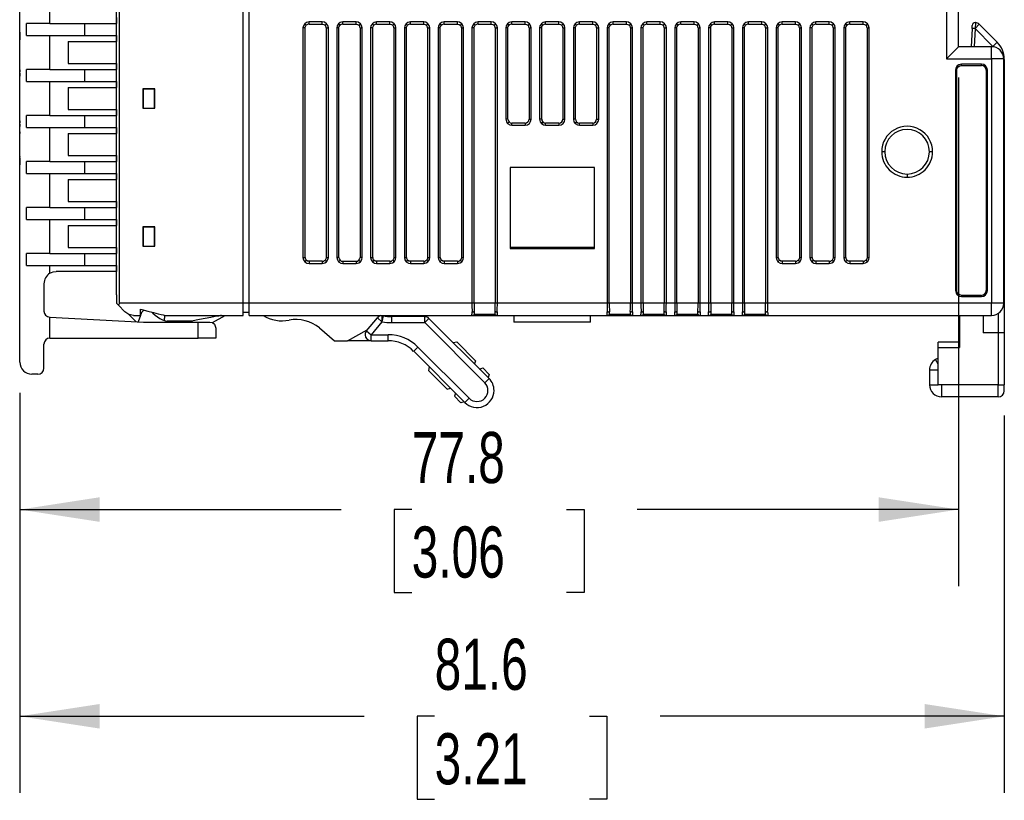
# Model space of a CAD drawing. Header units: millimetres. Extents: x 0 to 559, y 0 to 432.
# Tile 10 of 27: x 338 to 420, y 63 to 128. Entities that reach past the tile are written whole.
import ezdxf

# ---------------------------------------------------------------- set-up
doc = ezdxf.new("R2010")
doc.units = ezdxf.units.MM
doc.header["$LTSCALE"] = 2
doc.layers.add('DIMENSIONS', color=140, linetype='Continuous', lineweight=25)
doc.styles.add('SLDTEXTSTYLE0', font='TXT', dxfattribs={"width": 0.7})
doc.dimstyles.new('SLDDIMSTYLE0', dxfattribs={"dimtxt": 4.316016, "dimasz": 6.604, "dimexe": 0, "dimexo": 0.0625, "dimgap": 1.079004, "dimtad": 0, "dimtih": 1, "dimtoh": 1, "dimdec": 1, "dimrnd": 1e-09, "dimzin": 12, "dimdsep": 46, "dimtxsty": 'SLDTEXTSTYLE0', "dimsah": 1, "dimcen": 0.09, "dimadec": 0, "dimazin": 3, "dimtfac": 1, "dimtdec": 1, "dimtofl": 0, "dimtmove": 0, "dimatfit": 3, "dimfxl": 0, "dimfrac": 2, "dimtolj": 1, "dimtzin": 12, "dimarcsym": 0})

# ---------------------------------------------------------------- blocks, each defined once
blk = doc.blocks.new('_D_2')
at = {"layer": 'DIMENSIONS'}
for p, q in [((416.232, 123.271), (416.232, 81.129)), ((338.472, 97.146), (338.472, 81.129)), ((338.472, 87.479), (365.091, 87.479)), ((370.939, 87.479), (369.49, 87.479)), ((369.49, 87.479), (369.49, 80.62)), ((383.765, 87.479), (385.214, 87.479)), ((385.214, 87.479), (385.214, 80.62)), ((416.232, 87.479), (389.613, 87.479)), ((369.49, 80.62), (370.939, 80.62)), ((385.214, 80.62), (383.765, 80.62))]:
    blk.add_line(p, q, dxfattribs=at)
for points in [[(338.472, 87.479), (345.076, 86.463), (345.076, 88.495)], [(416.232, 87.479), (409.628, 88.495), (409.628, 86.463)]]:
    blk.add_solid(points, dxfattribs=at)
at = {"layer": 'DIMENSIONS', "char_height": 4.2333, "attachment_point": 1, "style": 'SLDTEXTSTYLE0'}
for s, insert in [('77.8', (370.939, 93.903)), ('3.06', (370.939, 86.077))]:
    blk.add_mtext(s, dxfattribs=dict(at, insert=insert))
blk = doc.blocks.new('_D_3')
at = {"layer": 'DIMENSIONS'}
for p, q in [((338.472, 97.146), (338.472, 64.009)), ((420.032, 95.271), (420.032, 64.009)), ((338.472, 70.359), (366.991, 70.359)), ((372.839, 70.359), (371.39, 70.359)), ((371.39, 70.359), (371.39, 63.5)), ((385.665, 70.359), (387.114, 70.359)), ((387.114, 70.359), (387.114, 63.5)), ((420.032, 70.359), (391.513, 70.359)), ((371.39, 63.5), (372.839, 63.5)), ((387.114, 63.5), (385.665, 63.5))]:
    blk.add_line(p, q, dxfattribs=at)
for points in [[(338.472, 70.359), (345.076, 69.343), (345.076, 71.375)], [(420.032, 70.359), (413.428, 71.375), (413.428, 69.343)]]:
    blk.add_solid(points, dxfattribs=at)
at = {"layer": 'DIMENSIONS', "char_height": 4.2333, "attachment_point": 1, "style": 'SLDTEXTSTYLE0'}
for s, insert in [('81.6', (372.839, 76.783)), ('3.21', (372.839, 68.957))]:
    blk.add_mtext(s, dxfattribs=dict(at, insert=insert))

msp = doc.modelspace()

# ---------------------------------------------------------------- linework, layer by layer
for p, q in [((346.722, 104.561), (346.722, 179.561)), ((356.972, 104.561), (356.972, 179.561)), ((357.472, 104.561), (357.472, 179.561)), ((346.472, 105.261), (346.472, 178.861)), ((338.472, 99.686), (338.472, 177.686)), ((415.232, 162.311), (415.232, 124.811)), ((416.232, 125.811), (416.232, 161.311)), ((338.471, 127.016), (338.471, 151.306)), ((340.972, 127.731), (340.972, 130.541)), ((346.472, 128.231), (346.472, 127.731)), ((339.015, 126.731), (339.015, 127.731)), ((340.972, 127.731), (339.015, 127.731)), ((340.972, 127.731), (346.472, 127.731)), ((343.872, 126.731), (343.872, 127.731)), ((346.472, 126.731), (346.472, 127.731)), ((361.931, 127.363), (361.931, 108.36)), ((362.107, 127.363), (361.931, 127.363)), ((362.202, 127.592), (362.078, 127.716)), ((362.107, 108.36), (362.107, 127.363)), ((363.533, 127.862), (362.431, 127.862)), ((362.431, 127.687), (362.431, 127.862)), ((362.431, 127.687), (363.533, 127.687)), ((363.533, 127.687), (363.533, 127.862)), ((363.762, 127.592), (363.887, 127.716)), ((363.857, 127.363), (364.033, 127.363)), ((363.857, 127.363), (363.857, 108.36)), ((364.033, 108.36), (364.033, 127.363)), ((364.731, 127.363), (364.731, 108.36)), ((364.907, 127.363), (364.731, 127.363)), ((365.002, 127.592), (364.878, 127.716)), ((364.907, 108.36), (364.907, 127.363)), ((366.333, 127.862), (365.231, 127.862)), ((365.231, 127.687), (365.231, 127.862)), ((365.231, 127.687), (366.333, 127.687)), ((366.333, 127.687), (366.333, 127.862)), ((366.562, 127.592), (366.687, 127.716)), ((366.657, 127.363), (366.833, 127.363)), ((366.657, 127.363), (366.657, 108.36)), ((366.833, 108.36), (366.833, 127.363)), ((367.531, 127.363), (367.531, 108.36)), ((367.707, 127.363), (367.531, 127.363)), ((367.802, 127.592), (367.678, 127.716)), ((367.707, 108.36), (367.707, 127.363)), ((369.133, 127.862), (368.031, 127.862)), ((368.031, 127.687), (368.031, 127.862)), ((368.031, 127.687), (369.133, 127.687)), ((369.133, 127.687), (369.133, 127.862)), ((369.362, 127.592), (369.487, 127.716)), ((369.457, 127.363), (369.633, 127.363)), ((369.457, 127.363), (369.457, 108.36)), ((369.633, 108.36), (369.633, 127.363)), ((370.331, 127.363), (370.331, 108.36)), ((370.507, 127.363), (370.331, 127.363)), ((370.602, 127.592), (370.478, 127.716)), ((370.507, 108.36), (370.507, 127.363)), ((371.933, 127.862), (370.831, 127.862)), ((370.831, 127.687), (370.831, 127.862)), ((370.831, 127.687), (371.933, 127.687)), ((371.933, 127.687), (371.933, 127.862)), ((372.162, 127.592), (372.287, 127.716)), ((372.257, 127.363), (372.433, 127.363)), ((372.257, 127.363), (372.257, 108.36)), ((372.433, 108.36), (372.433, 127.363)), ((373.131, 127.363), (373.131, 108.36)), ((373.307, 127.363), (373.131, 127.363)), ((373.402, 127.592), (373.278, 127.716)), ((373.307, 108.36), (373.307, 127.363)), ((374.733, 127.862), (373.631, 127.862)), ((373.631, 127.687), (373.631, 127.862)), ((373.631, 127.687), (374.733, 127.687)), ((374.733, 127.687), (374.733, 127.862)), ((374.962, 127.592), (375.087, 127.716)), ((375.057, 127.363), (375.233, 127.363)), ((375.057, 127.363), (375.057, 108.36)), ((375.233, 108.36), (375.233, 127.363)), ((375.931, 127.363), (375.931, 104.561)), ((376.107, 127.363), (375.931, 127.363)), ((376.202, 127.592), (376.078, 127.716)), ((376.107, 104.561), (376.107, 127.363)), ((377.533, 127.862), (376.431, 127.862)), ((376.431, 127.687), (376.431, 127.862)), ((376.431, 127.687), (377.533, 127.687)), ((377.533, 127.687), (377.533, 127.862)), ((377.762, 127.592), (377.887, 127.716)), ((377.857, 127.363), (377.857, 104.561)), ((377.857, 127.363), (378.033, 127.363)), ((378.033, 104.561), (378.033, 127.363)), ((378.731, 127.363), (378.731, 119.81)), ((378.907, 127.363), (378.731, 127.363)), ((379.002, 127.592), (378.878, 127.716)), ((378.907, 119.81), (378.907, 127.363)), ((380.333, 127.862), (379.231, 127.862)), ((379.231, 127.687), (379.231, 127.862)), ((379.231, 127.687), (380.333, 127.687)), ((380.333, 127.687), (380.333, 127.862)), ((380.562, 127.592), (380.687, 127.716)), ((380.657, 127.363), (380.833, 127.363)), ((380.657, 127.363), (380.657, 119.81)), ((380.833, 119.81), (380.833, 127.363)), ((381.531, 127.363), (381.531, 119.81)), ((381.707, 127.363), (381.531, 127.363)), ((381.802, 127.592), (381.678, 127.716)), ((381.707, 119.81), (381.707, 127.363)), ((383.133, 127.862), (382.031, 127.862)), ((382.031, 127.687), (382.031, 127.862)), ((382.031, 127.687), (383.133, 127.687)), ((383.133, 127.687), (383.133, 127.862)), ((383.362, 127.592), (383.487, 127.716)), ((383.457, 127.363), (383.633, 127.363)), ((383.457, 127.363), (383.457, 119.81)), ((383.633, 119.81), (383.633, 127.363)), ((384.331, 127.363), (384.331, 119.81)), ((384.507, 127.363), (384.331, 127.363)), ((384.602, 127.592), (384.478, 127.716)), ((384.507, 119.81), (384.507, 127.363)), ((385.933, 127.862), (384.831, 127.862)), ((384.831, 127.687), (384.831, 127.862)), ((384.831, 127.687), (385.933, 127.687)), ((385.933, 127.687), (385.933, 127.862)), ((386.162, 127.592), (386.287, 127.716)), ((386.257, 127.363), (386.433, 127.363)), ((386.257, 127.363), (386.257, 119.81)), ((386.433, 119.81), (386.433, 127.363)), ((387.131, 127.363), (387.131, 104.561)), ((387.307, 127.363), (387.131, 127.363)), ((387.402, 127.592), (387.278, 127.716)), ((387.307, 104.561), (387.307, 127.363)), ((388.733, 127.862), (387.631, 127.862)), ((387.631, 127.687), (387.631, 127.862)), ((387.631, 127.687), (388.733, 127.687)), ((388.733, 127.687), (388.733, 127.862)), ((388.962, 127.592), (389.087, 127.716)), ((389.057, 127.363), (389.057, 104.561)), ((389.057, 127.363), (389.233, 127.363)), ((389.233, 104.561), (389.233, 127.363)), ((389.931, 127.363), (389.931, 104.561)), ((390.107, 127.363), (389.931, 127.363)), ((390.202, 127.592), (390.078, 127.716)), ((390.107, 104.561), (390.107, 127.363)), ((391.533, 127.862), (390.431, 127.862)), ((390.431, 127.687), (390.431, 127.862)), ((390.431, 127.687), (391.533, 127.687)), ((391.533, 127.687), (391.533, 127.862)), ((391.762, 127.592), (391.887, 127.716)), ((391.857, 127.363), (391.857, 104.561)), ((391.857, 127.363), (392.033, 127.363)), ((392.033, 104.561), (392.033, 127.363)), ((392.731, 127.363), (392.731, 104.561)), ((392.907, 127.363), (392.731, 127.363)), ((393.002, 127.592), (392.878, 127.716)), ((392.907, 104.561), (392.907, 127.363)), ((394.333, 127.862), (393.231, 127.862)), ((393.231, 127.687), (393.231, 127.862)), ((393.231, 127.687), (394.333, 127.687)), ((394.333, 127.687), (394.333, 127.862)), ((394.562, 127.592), (394.687, 127.716)), ((394.657, 127.363), (394.657, 104.561)), ((394.657, 127.363), (394.833, 127.363)), ((394.833, 104.561), (394.833, 127.363)), ((395.531, 127.363), (395.531, 104.561)), ((395.707, 127.363), (395.531, 127.363)), ((395.802, 127.592), (395.678, 127.716)), ((395.707, 104.561), (395.707, 127.363)), ((397.133, 127.862), (396.031, 127.862)), ((396.031, 127.687), (396.031, 127.862)), ((396.031, 127.687), (397.133, 127.687)), ((397.133, 127.687), (397.133, 127.862)), ((397.362, 127.592), (397.487, 127.716)), ((397.457, 127.363), (397.457, 104.561)), ((397.457, 127.363), (397.633, 127.363)), ((397.633, 104.561), (397.633, 127.363)), ((398.331, 127.363), (398.331, 104.561)), ((398.507, 127.363), (398.331, 127.363)), ((398.602, 127.592), (398.478, 127.716)), ((398.507, 104.561), (398.507, 127.363)), ((399.933, 127.862), (398.831, 127.862)), ((398.831, 127.687), (398.831, 127.862)), ((398.831, 127.687), (399.933, 127.687)), ((399.933, 127.687), (399.933, 127.862)), ((400.162, 127.592), (400.287, 127.716)), ((400.257, 127.363), (400.257, 104.561)), ((400.257, 127.363), (400.433, 127.363)), ((400.433, 104.561), (400.433, 127.363)), ((401.131, 127.363), (401.131, 108.36)), ((401.307, 127.363), (401.131, 127.363)), ((401.402, 127.592), (401.278, 127.716)), ((401.307, 108.36), (401.307, 127.363)), ((402.733, 127.862), (401.631, 127.862)), ((401.631, 127.687), (401.631, 127.862)), ((401.631, 127.687), (402.733, 127.687)), ((402.733, 127.687), (402.733, 127.862)), ((402.962, 127.592), (403.087, 127.716)), ((403.057, 127.363), (403.233, 127.363)), ((403.057, 127.363), (403.057, 108.36)), ((403.233, 108.36), (403.233, 127.363)), ((403.931, 127.363), (403.931, 108.36)), ((404.107, 127.363), (403.931, 127.363)), ((404.202, 127.592), (404.078, 127.716)), ((404.107, 108.36), (404.107, 127.363)), ((405.533, 127.862), (404.431, 127.862)), ((404.431, 127.687), (404.431, 127.862)), ((404.431, 127.687), (405.533, 127.687)), ((405.533, 127.687), (405.533, 127.862)), ((405.762, 127.592), (405.887, 127.716)), ((405.857, 127.363), (406.033, 127.363)), ((405.857, 127.363), (405.857, 108.36)), ((406.033, 108.36), (406.033, 127.363)), ((406.731, 127.363), (406.731, 108.36)), ((406.907, 127.363), (406.731, 127.363)), ((407.002, 127.592), (406.878, 127.716)), ((406.907, 108.36), (406.907, 127.363)), ((408.333, 127.862), (407.231, 127.862)), ((407.231, 127.687), (407.231, 127.862)), ((407.231, 127.687), (408.333, 127.687)), ((408.333, 127.687), (408.333, 127.862)), ((408.562, 127.592), (408.687, 127.716)), ((408.657, 127.363), (408.833, 127.363)), ((408.657, 127.363), (408.657, 108.36)), ((408.833, 108.36), (408.833, 127.363)), ((417.361, 127.319), (417.282, 125.811)), ((417.361, 127.319), (417.362, 127.331)), ((417.611, 127.306), (417.361, 127.319)), ((417.362, 127.331), (417.374, 127.574)), ((417.611, 127.306), (417.532, 125.811)), ((419.093, 125.824), (417.611, 127.306)), ((417.643, 127.81), (417.618, 127.324)), ((417.959, 127.665), (417.618, 127.324)), ((419.446, 126.177), (417.959, 127.665)), ((338.471, 127.016), (338.471, 126.889)), ((338.472, 127.016), (338.471, 127.016)), ((338.471, 126.889), (338.472, 126.889)), ((338.471, 126.889), (338.471, 126.563)), ((338.471, 126.887), (338.471, 126.846)), ((338.471, 126.563), (338.472, 126.563)), ((338.471, 126.563), (338.471, 126.392)), ((339.015, 126.731), (340.972, 126.731)), ((340.972, 123.921), (340.972, 126.731)), ((340.972, 126.731), (346.472, 126.731)), ((346.472, 126.731), (346.472, 126.231)), ((338.471, 125.8), (338.471, 126.392)), ((338.471, 126.392), (338.472, 126.392)), ((338.471, 125.8), (338.472, 125.8)), ((338.471, 125.225), (338.471, 125.8)), ((342.472, 126.231), (346.472, 126.231)), ((342.472, 126.231), (342.472, 124.421)), ((415.232, 124.811), (416.232, 125.811)), ((418.982, 125.811), (416.232, 125.811)), ((418.982, 124.811), (418.982, 125.811)), ((419.446, 126.177), (419.093, 125.824)), ((338.471, 125.072), (338.472, 125.072)), ((338.471, 124.659), (338.471, 125.072)), ((415.232, 124.811), (418.982, 124.811)), ((418.982, 124.811), (418.982, 104.561)), ((419.982, 124.811), (418.982, 124.811)), ((419.982, 104.561), (419.982, 124.811)), ((338.471, 124.31), (338.471, 124.659)), ((338.471, 124.659), (338.472, 124.659)), ((338.471, 124.31), (338.472, 124.31)), ((338.471, 123.894), (338.471, 124.31)), ((342.472, 124.421), (346.472, 124.421)), ((346.472, 124.421), (346.472, 123.921)), ((416.206, 124.148), (416.131, 124.223)), ((418.13, 124.369), (416.484, 124.369)), ((416.484, 124.263), (416.484, 124.369)), ((416.484, 124.263), (418.13, 124.263)), ((418.13, 124.263), (418.13, 124.369)), ((420.032, 124.763), (419.982, 124.763)), ((420.032, 124.763), (420.032, 102.111)), ((338.471, 123.894), (338.472, 123.894)), ((338.471, 123.882), (338.472, 123.882)), ((338.471, 123.882), (338.471, 123.717)), ((338.471, 123.673), (338.472, 123.673)), ((338.471, 123.067), (338.471, 123.673)), ((338.471, 123.673), (338.472, 123.673)), ((338.471, 123.629), (338.471, 123.577)), ((338.471, 123.629), (338.471, 123.366)), ((339.015, 122.921), (339.015, 123.921)), ((340.972, 123.921), (339.015, 123.921)), ((340.972, 123.921), (346.472, 123.921)), ((343.872, 122.921), (343.872, 123.921)), ((346.472, 122.921), (346.472, 123.921)), ((415.984, 123.869), (415.984, 105.614)), ((416.091, 123.869), (415.984, 123.869)), ((416.091, 105.614), (416.091, 123.869)), ((418.63, 123.869), (418.524, 123.869)), ((418.524, 123.869), (418.524, 105.614)), ((418.63, 105.614), (418.63, 123.869)), ((338.471, 122.456), (338.471, 123.067)), ((338.471, 123.067), (338.472, 123.067)), ((338.471, 122.427), (338.472, 122.427)), ((339.015, 122.921), (340.972, 122.921)), ((340.972, 120.111), (340.972, 122.921)), ((340.972, 122.921), (346.472, 122.921)), ((342.472, 122.421), (346.472, 122.421)), ((342.472, 122.421), (342.472, 120.611)), ((346.472, 122.921), (346.472, 122.421)), ((338.471, 122.216), (338.472, 122.216)), ((338.471, 122.037), (338.471, 122.216)), ((338.471, 122.037), (338.472, 122.037)), ((338.471, 121.637), (338.471, 122.037)), ((338.471, 121.637), (338.472, 121.637)), ((338.471, 121.398), (338.471, 121.637)), ((349.649, 122.323), (348.666, 122.323)), ((348.666, 122.323), (348.666, 120.71)), ((348.688, 122.301), (348.666, 122.323)), ((349.628, 122.301), (348.688, 122.301)), ((348.688, 122.301), (348.688, 120.732)), ((349.649, 122.323), (349.628, 122.301)), ((349.628, 120.732), (349.628, 122.301)), ((349.649, 120.71), (349.649, 122.323)), ((338.471, 121.398), (338.472, 121.398)), ((338.471, 121.049), (338.471, 121.398)), ((338.471, 121.049), (338.472, 121.049)), ((338.471, 120.849), (338.472, 120.849)), ((338.471, 120.436), (338.471, 120.849)), ((348.688, 120.732), (348.666, 120.71)), ((348.688, 120.732), (349.628, 120.732)), ((349.628, 120.732), (349.649, 120.71)), ((338.471, 120.087), (338.471, 120.436)), ((338.471, 120.436), (338.472, 120.436)), ((338.471, 120.087), (338.472, 120.087)), ((338.471, 119.671), (338.471, 120.087)), ((339.015, 119.111), (339.015, 120.111)), ((340.972, 120.111), (339.015, 120.111)), ((340.972, 120.111), (346.472, 120.111)), ((342.472, 120.611), (346.472, 120.611)), ((343.872, 119.111), (343.872, 120.111)), ((346.472, 120.611), (346.472, 120.111)), ((346.472, 119.111), (346.472, 120.111)), ((348.666, 120.71), (349.649, 120.71)), ((338.471, 119.676), (338.471, 119.494)), ((338.471, 119.671), (338.472, 119.671)), ((338.471, 119.45), (338.472, 119.45)), ((338.471, 118.845), (338.471, 119.45)), ((338.471, 119.45), (338.472, 119.45)), ((338.471, 119.406), (338.471, 119.215)), ((339.015, 119.111), (340.972, 119.111)), ((340.972, 116.301), (340.972, 119.111)), ((340.972, 119.111), (346.472, 119.111)), ((346.472, 119.111), (346.472, 118.611)), ((378.907, 119.81), (378.731, 119.81)), ((379.002, 119.581), (378.878, 119.457)), ((379.231, 119.311), (379.231, 119.486)), ((380.333, 119.486), (379.231, 119.486)), ((379.231, 119.311), (380.333, 119.311)), ((380.333, 119.486), (380.333, 119.311)), ((380.657, 119.81), (380.833, 119.81)), ((381.707, 119.81), (381.531, 119.81)), ((381.802, 119.581), (381.678, 119.457)), ((382.031, 119.311), (382.031, 119.486)), ((383.133, 119.486), (382.031, 119.486)), ((382.031, 119.311), (383.133, 119.311)), ((383.133, 119.486), (383.133, 119.311)), ((383.457, 119.81), (383.633, 119.81)), ((384.507, 119.81), (384.331, 119.81)), ((384.602, 119.581), (384.478, 119.457)), ((384.831, 119.311), (384.831, 119.486)), ((385.933, 119.486), (384.831, 119.486)), ((384.831, 119.311), (385.933, 119.311)), ((385.933, 119.486), (385.933, 119.311)), ((386.257, 119.81), (386.433, 119.81)), ((338.471, 118.845), (338.472, 118.845)), ((338.471, 118.233), (338.471, 118.845)), ((338.471, 118.757), (338.471, 118.617)), ((342.472, 118.611), (346.472, 118.611)), ((342.472, 118.611), (342.472, 116.801)), ((338.471, 117.923), (338.472, 117.923)), ((338.471, 117.923), (338.472, 117.923)), ((338.471, 117.294), (338.471, 117.918)), ((338.471, 116.669), (338.471, 117.294)), ((338.471, 117.294), (338.472, 117.294)), ((338.471, 116.751), (338.471, 116.708)), ((338.471, 116.664), (338.472, 116.664)), ((338.471, 116.663), (338.472, 116.663)), ((342.472, 116.801), (346.472, 116.801)), ((346.472, 116.801), (346.472, 116.301)), ((410.134, 117.111), (409.875, 117.111)), ((414.089, 117.111), (413.83, 117.111)), ((338.471, 116.619), (338.471, 116.263)), ((338.471, 116.263), (338.472, 116.263)), ((338.471, 116.263), (338.471, 116.016)), ((338.472, 116.016), (338.471, 116.016)), ((338.471, 106.149), (338.471, 116.016)), ((339.015, 115.301), (339.015, 116.301)), ((340.972, 116.301), (339.015, 116.301)), ((340.972, 116.301), (346.472, 116.301)), ((343.872, 115.301), (343.872, 116.301)), ((346.472, 115.301), (346.472, 116.301)), ((339.015, 115.301), (340.972, 115.301)), ((340.972, 112.491), (340.972, 115.301)), ((340.972, 115.301), (346.472, 115.301)), ((346.472, 115.301), (346.472, 114.801)), ((379.082, 115.811), (379.082, 109.111)), ((386.082, 115.811), (379.082, 115.811)), ((386.082, 109.111), (386.082, 115.811)), ((411.982, 115.263), (411.982, 115.005)), ((342.472, 114.801), (346.472, 114.801)), ((342.472, 114.801), (342.472, 112.991)), ((342.472, 112.991), (346.472, 112.991)), ((346.472, 112.991), (346.472, 112.491)), ((339.015, 111.491), (339.015, 112.491)), ((340.972, 112.491), (339.015, 112.491)), ((340.972, 112.491), (346.472, 112.491)), ((343.872, 111.491), (343.872, 112.491)), ((346.472, 111.491), (346.472, 112.491)), ((339.015, 111.491), (340.972, 111.491)), ((340.972, 108.681), (340.972, 111.491)), ((340.972, 111.491), (346.472, 111.491)), ((342.472, 110.991), (346.472, 110.991)), ((342.472, 110.991), (342.472, 109.181)), ((346.472, 111.491), (346.472, 110.991)), ((349.649, 110.893), (348.666, 110.893)), ((348.666, 110.893), (348.666, 109.28)), ((348.688, 110.871), (348.666, 110.893)), ((349.628, 110.871), (348.688, 110.871)), ((348.688, 110.871), (348.688, 109.302)), ((349.649, 110.893), (349.628, 110.871)), ((349.628, 109.302), (349.628, 110.871)), ((349.649, 109.28), (349.649, 110.893)), ((339.015, 107.681), (339.015, 108.681)), ((340.972, 108.681), (339.015, 108.681)), ((340.972, 108.681), (346.472, 108.681)), ((342.472, 109.181), (346.472, 109.181)), ((343.872, 107.681), (343.872, 108.681)), ((346.472, 109.181), (346.472, 108.681)), ((346.472, 107.681), (346.472, 108.681)), ((348.688, 109.302), (348.666, 109.28)), ((348.666, 109.28), (349.649, 109.28)), ((348.688, 109.302), (349.628, 109.302)), ((349.628, 109.302), (349.649, 109.28)), ((386.082, 109.184), (379.082, 109.184)), ((379.082, 109.111), (386.082, 109.111)), ((339.015, 107.681), (340.972, 107.681)), ((340.972, 107.048), (340.972, 107.681)), ((340.972, 107.681), (346.472, 107.681)), ((346.472, 107.681), (346.472, 107.181)), ((361.931, 108.36), (362.107, 108.36)), ((362.202, 108.131), (362.078, 108.007)), ((362.431, 108.036), (362.431, 107.861)), ((363.533, 108.036), (362.431, 108.036)), ((362.431, 107.861), (363.533, 107.861)), ((363.533, 108.036), (363.533, 107.861)), ((363.762, 108.131), (363.887, 108.007)), ((363.857, 108.36), (364.033, 108.36)), ((364.907, 108.36), (364.731, 108.36)), ((365.002, 108.131), (364.878, 108.007)), ((365.231, 108.036), (365.231, 107.861)), ((365.231, 108.036), (366.333, 108.036)), ((365.231, 107.861), (366.333, 107.861)), ((366.333, 108.036), (366.333, 107.861)), ((366.562, 108.131), (366.687, 108.007)), ((366.833, 108.36), (366.657, 108.36)), ((367.531, 108.36), (367.707, 108.36)), ((367.802, 108.131), (367.678, 108.007)), ((368.031, 108.036), (368.031, 107.861)), ((369.133, 108.036), (368.031, 108.036)), ((368.031, 107.861), (369.133, 107.861)), ((369.133, 108.036), (369.133, 107.861)), ((369.362, 108.131), (369.487, 108.007)), ((369.457, 108.36), (369.633, 108.36)), ((370.331, 108.36), (370.507, 108.36)), ((370.602, 108.131), (370.478, 108.007)), ((370.831, 108.036), (370.831, 107.861)), ((371.933, 108.036), (370.831, 108.036)), ((370.831, 107.861), (371.933, 107.861)), ((371.933, 108.036), (371.933, 107.861)), ((372.162, 108.131), (372.287, 108.007)), ((372.257, 108.36), (372.433, 108.36)), ((373.131, 108.36), (373.307, 108.36)), ((373.402, 108.131), (373.278, 108.007)), ((373.631, 108.036), (373.631, 107.861)), ((374.733, 108.036), (373.631, 108.036)), ((373.631, 107.861), (374.733, 107.861)), ((374.733, 108.036), (374.733, 107.861)), ((374.962, 108.131), (375.087, 108.007)), ((375.057, 108.36), (375.233, 108.36)), ((401.131, 108.36), (401.307, 108.36)), ((401.402, 108.131), (401.278, 108.007)), ((401.631, 108.036), (401.631, 107.861)), ((402.733, 108.036), (401.631, 108.036)), ((401.631, 107.861), (402.733, 107.861)), ((402.733, 108.036), (402.733, 107.861)), ((402.962, 108.131), (403.087, 108.007)), ((403.057, 108.36), (403.233, 108.36)), ((403.931, 108.36), (404.107, 108.36)), ((404.202, 108.131), (404.078, 108.007)), ((404.431, 108.036), (404.431, 107.861)), ((405.533, 108.036), (404.431, 108.036)), ((404.431, 107.861), (405.533, 107.861)), ((405.533, 108.036), (405.533, 107.861)), ((405.762, 108.131), (405.887, 108.007)), ((405.857, 108.36), (406.033, 108.36)), ((406.731, 108.36), (406.907, 108.36)), ((407.002, 108.131), (406.878, 108.007)), ((407.231, 108.036), (407.231, 107.861)), ((408.333, 108.036), (407.231, 108.036)), ((407.231, 107.861), (408.333, 107.861)), ((408.333, 108.036), (408.333, 107.861)), ((408.562, 108.131), (408.687, 108.007)), ((408.657, 108.36), (408.833, 108.36)), ((346.472, 107.181), (341.472, 107.181)), ((338.471, 106.149), (338.472, 106.149)), ((340.472, 106.181), (340.472, 103.913)), ((346.472, 105.261), (346.472, 104.561)), ((416.091, 105.614), (415.984, 105.614)), ((416.206, 105.335), (416.131, 105.26)), ((418.524, 105.614), (418.63, 105.614)), ((346.639, 104.394), (346.472, 104.561)), ((346.722, 104.561), (346.639, 104.394)), ((356.972, 104.561), (346.722, 104.561)), ((356.972, 103.561), (356.972, 104.561)), ((357.472, 104.561), (356.972, 104.561)), ((375.931, 104.561), (357.472, 104.561)), ((357.472, 103.561), (357.472, 104.561)), ((376.107, 104.561), (375.931, 104.561)), ((377.857, 104.561), (376.107, 104.561)), ((378.033, 104.561), (377.857, 104.561)), ((387.131, 104.561), (378.033, 104.561)), ((387.307, 104.561), (387.131, 104.561)), ((389.057, 104.561), (387.307, 104.561)), ((389.233, 104.561), (389.057, 104.561)), ((389.931, 104.561), (389.233, 104.561)), ((390.107, 104.561), (389.931, 104.561)), ((391.857, 104.561), (390.107, 104.561)), ((392.033, 104.561), (391.857, 104.561)), ((392.731, 104.561), (392.033, 104.561)), ((392.907, 104.561), (392.731, 104.561)), ((394.657, 104.561), (392.907, 104.561)), ((394.833, 104.561), (394.657, 104.561)), ((395.531, 104.561), (394.833, 104.561)), ((395.707, 104.561), (395.531, 104.561)), ((397.457, 104.561), (395.707, 104.561)), ((397.633, 104.561), (397.457, 104.561)), ((398.331, 104.561), (397.633, 104.561)), ((398.507, 104.561), (398.331, 104.561)), ((400.257, 104.561), (398.507, 104.561)), ((400.433, 104.561), (400.257, 104.561)), ((418.982, 104.561), (400.433, 104.561)), ((416.484, 105.22), (416.484, 105.114)), ((418.13, 105.22), (416.484, 105.22)), ((416.484, 105.114), (418.13, 105.114)), ((418.13, 105.22), (418.13, 105.114)), ((418.982, 103.561), (418.982, 104.561)), ((419.982, 104.561), (418.982, 104.561)), ((338.462, 104.305), (338.472, 104.305)), ((338.462, 102.563), (338.462, 104.263)), ((338.462, 104.263), (338.472, 104.263)), ((346.639, 104.394), (347.179, 103.854)), ((347.472, 103.651), (348.083, 103.04)), ((348.472, 103.561), (348.472, 104.061)), ((348.52, 103.701), (348.472, 103.57)), ((349.49, 103.739), (349.369, 103.86)), ((357.472, 103.811), (356.972, 103.811)), ((377.857, 103.634), (376.107, 103.634)), ((376.432, 103.634), (376.432, 103.561)), ((377.533, 103.634), (377.533, 103.561)), ((389.057, 103.634), (387.307, 103.634)), ((387.632, 103.634), (387.632, 103.561)), ((388.733, 103.634), (388.733, 103.561)), ((391.857, 103.634), (390.107, 103.634)), ((390.432, 103.634), (390.432, 103.561)), ((391.533, 103.634), (391.533, 103.561)), ((394.657, 103.634), (392.907, 103.634)), ((393.232, 103.634), (393.232, 103.561)), ((394.333, 103.634), (394.333, 103.561)), ((397.457, 103.634), (395.707, 103.634)), ((396.032, 103.634), (396.032, 103.561)), ((397.133, 103.634), (397.133, 103.561)), ((400.257, 103.634), (398.507, 103.634)), ((398.832, 103.634), (398.832, 103.561)), ((399.933, 103.634), (399.933, 103.561)), ((419.532, 103.726), (419.532, 102.111)), ((340.946, 103.414), (340.972, 103.413)), ((340.972, 101.686), (340.972, 103.413)), ((340.972, 103.413), (348.722, 103.006)), ((347.886, 103.561), (348.472, 103.561)), ((348.469, 103.561), (348.276, 103.03)), ((348.722, 103.006), (353.235, 103.006)), ((350.472, 103.561), (356.972, 103.561)), ((352.697, 103.079), (350.678, 103.079)), ((351.074, 103.027), (352.606, 103.027)), ((352.606, 103.027), (352.697, 103.079)), ((352.606, 103.006), (352.606, 103.027)), ((352.697, 103.079), (352.739, 103.006)), ((353.235, 101.686), (353.235, 103.006)), ((353.235, 103.006), (354.222, 103.006)), ((354.425, 102.957), (355.472, 103.561)), ((357.472, 103.561), (375.931, 103.561)), ((367.191, 102.283), (368.091, 103.355)), ((368.474, 103.034), (367.574, 101.961)), ((368.091, 103.355), (368.474, 103.034)), ((368.563, 103.526), (368.389, 103.561)), ((368.474, 103.534), (368.474, 103.034)), ((368.563, 103.526), (368.474, 103.034)), ((372.015, 103.461), (369.278, 103.461)), ((369.278, 103.461), (369.278, 102.961)), ((369.278, 102.961), (372.015, 102.961)), ((372.015, 102.961), (372.015, 103.461)), ((372.015, 102.961), (372.369, 103.315)), ((376.99, 97.987), (372.015, 102.961)), ((372.369, 103.315), (377.343, 98.34)), ((375.931, 103.561), (376.432, 103.561)), ((376.432, 103.561), (377.533, 103.561)), ((377.533, 103.561), (378.033, 103.561)), ((378.033, 103.561), (387.131, 103.561)), ((379.407, 103.561), (379.407, 103.001)), ((385.757, 103.001), (379.407, 103.001)), ((385.757, 103.001), (385.757, 103.561)), ((387.131, 103.561), (387.632, 103.561)), ((387.632, 103.561), (388.733, 103.561)), ((388.733, 103.561), (389.233, 103.561)), ((389.233, 103.561), (389.931, 103.561)), ((389.931, 103.561), (390.432, 103.561)), ((390.432, 103.561), (391.533, 103.561)), ((391.533, 103.561), (392.033, 103.561)), ((392.033, 103.561), (392.731, 103.561)), ((392.731, 103.561), (393.232, 103.561)), ((393.232, 103.561), (394.333, 103.561)), ((394.333, 103.561), (394.833, 103.561)), ((394.833, 103.561), (395.531, 103.561)), ((395.531, 103.561), (396.032, 103.561)), ((396.032, 103.561), (397.133, 103.561)), ((397.133, 103.561), (397.633, 103.561)), ((397.633, 103.561), (398.331, 103.561)), ((398.331, 103.561), (398.832, 103.561)), ((398.832, 103.561), (399.933, 103.561)), ((399.933, 103.561), (400.433, 103.561)), ((400.433, 103.561), (418.982, 103.561)), ((416.332, 103.561), (416.332, 100.902)), ((418.282, 103.561), (418.282, 102.111)), ((338.462, 102.563), (338.472, 102.563)), ((338.462, 102.521), (338.472, 102.521)), ((338.462, 102.347), (338.462, 102.477)), ((338.462, 102.347), (338.472, 102.347)), ((354.722, 102.506), (354.722, 101.686)), ((363.288, 102.516), (364.544, 101.461)), ((365.616, 101.461), (367.251, 102.355)), ((367.191, 102.283), (367.574, 101.961)), ((419.532, 102.111), (418.282, 102.111)), ((419.532, 102.111), (419.532, 97.811)), ((420.032, 102.111), (419.532, 102.111)), ((420.032, 102.111), (420.032, 97.811)), ((338.462, 101.755), (338.472, 101.755)), ((338.462, 101.713), (338.472, 101.713)), ((338.462, 101.463), (338.462, 101.713)), ((338.462, 101.463), (338.472, 101.463)), ((338.462, 100.013), (338.462, 101.463)), ((340.472, 99.186), (340.472, 101.186)), ((340.972, 101.686), (353.235, 101.686)), ((354.722, 101.686), (353.235, 101.686)), ((364.544, 101.461), (365.616, 101.461)), ((367.574, 101.461), (365.616, 101.461)), ((367.574, 101.961), (368.979, 101.961)), ((367.574, 101.461), (367.574, 101.961)), ((367.574, 101.461), (368.979, 101.461)), ((368.979, 101.461), (368.979, 101.961)), ((374.374, 101.31), (374.677, 101.36)), ((376.236, 99.801), (374.677, 101.36)), ((416.332, 101.344), (414.554, 101.344)), ((414.554, 100.902), (414.554, 101.344)), ((371.101, 100.583), (371.454, 100.936)), ((371.101, 100.583), (375.343, 96.34)), ((371.454, 100.936), (375.697, 96.694)), ((414.554, 97.811), (414.554, 100.902)), ((414.554, 100.902), (416.332, 100.902)), ((338.462, 100.013), (338.472, 100.013)), ((338.462, 99.971), (338.472, 99.971)), ((376.236, 99.801), (376.141, 99.542)), ((414.554, 100.028), (414.332, 99.9)), ((414.554, 99.516), (414.332, 99.9)), ((372.374, 99.31), (372.323, 99.007)), ((372.323, 99.007), (373.882, 97.448)), ((376.566, 99.118), (376.825, 99.212)), ((377.367, 98.67), (376.825, 99.212)), ((414.554, 99.034), (413.832, 99.034)), ((413.832, 99.034), (413.832, 97.811)), ((413.832, 99.034), (413.832, 98.358)), ((339.972, 98.686), (339.472, 98.686)), ((376.99, 97.987), (377.343, 98.34)), ((377.367, 98.67), (377.273, 98.411)), ((373.882, 97.448), (374.141, 97.542)), ((374.566, 97.118), (374.471, 96.859)), ((413.832, 97.811), (414.554, 97.811)), ((414.832, 97.811), (414.554, 97.811)), ((419.532, 97.811), (414.832, 97.811)), ((414.832, 97.811), (414.832, 96.811)), ((419.532, 97.811), (420.032, 97.811)), ((419.532, 96.811), (419.532, 97.811)), ((420.032, 97.311), (420.032, 97.811)), ((374.471, 96.859), (375.014, 96.317)), ((375.273, 96.411), (375.014, 96.317)), ((375.697, 96.694), (375.343, 96.34)), ((419.532, 96.811), (414.832, 96.811))]:
    msp.add_line(p, q)
at = {"flags": 128}
for points in [[(362.078, 127.716), (361.961, 127.532), (361.931, 127.363)], [(362.431, 127.862), (362.218, 127.815), (362.078, 127.716)], [(362.107, 127.363), (362.132, 127.487), (362.202, 127.592)], [(363.887, 127.716), (363.702, 127.832), (363.533, 127.862)], [(363.533, 127.687), (363.657, 127.662), (363.762, 127.592)], [(364.033, 127.363), (363.985, 127.575), (363.887, 127.716)], [(364.878, 127.716), (364.761, 127.532), (364.731, 127.363)], [(365.231, 127.862), (365.018, 127.815), (364.878, 127.716)], [(364.907, 127.363), (364.932, 127.487), (365.002, 127.592)], [(366.687, 127.716), (366.502, 127.832), (366.333, 127.862)], [(366.333, 127.687), (366.457, 127.662), (366.562, 127.592)], [(366.833, 127.363), (366.785, 127.575), (366.687, 127.716)], [(367.678, 127.716), (367.561, 127.532), (367.531, 127.363)], [(368.031, 127.862), (367.818, 127.815), (367.678, 127.716)], [(367.707, 127.363), (367.732, 127.487), (367.802, 127.592)], [(369.487, 127.716), (369.302, 127.832), (369.133, 127.862)], [(369.133, 127.687), (369.257, 127.662), (369.362, 127.592)], [(369.633, 127.363), (369.585, 127.575), (369.487, 127.716)], [(370.478, 127.716), (370.361, 127.532), (370.331, 127.363)], [(370.831, 127.862), (370.618, 127.815), (370.478, 127.716)], [(370.507, 127.363), (370.532, 127.487), (370.602, 127.592)], [(372.287, 127.716), (372.102, 127.832), (371.933, 127.862)], [(371.933, 127.687), (372.057, 127.662), (372.162, 127.592)], [(372.433, 127.363), (372.385, 127.575), (372.287, 127.716)], [(373.278, 127.716), (373.161, 127.532), (373.131, 127.363)], [(373.631, 127.862), (373.418, 127.815), (373.278, 127.716)], [(373.307, 127.363), (373.332, 127.487), (373.402, 127.592)], [(375.087, 127.716), (374.902, 127.832), (374.733, 127.862)], [(374.733, 127.687), (374.857, 127.662), (374.962, 127.592)], [(375.233, 127.363), (375.185, 127.575), (375.087, 127.716)], [(376.078, 127.716), (375.961, 127.532), (375.931, 127.363)], [(376.431, 127.862), (376.218, 127.815), (376.078, 127.716)], [(376.107, 127.363), (376.132, 127.487), (376.202, 127.592)], [(377.887, 127.716), (377.702, 127.832), (377.533, 127.862)], [(377.533, 127.687), (377.657, 127.662), (377.762, 127.592)], [(378.033, 127.363), (377.985, 127.575), (377.887, 127.716)], [(378.878, 127.716), (378.761, 127.532), (378.731, 127.363)], [(379.231, 127.862), (379.018, 127.815), (378.878, 127.716)], [(378.907, 127.363), (378.932, 127.487), (379.002, 127.592)], [(380.687, 127.716), (380.502, 127.832), (380.333, 127.862)], [(380.333, 127.687), (380.457, 127.662), (380.562, 127.592)], [(380.833, 127.363), (380.785, 127.575), (380.687, 127.716)], [(381.678, 127.716), (381.561, 127.532), (381.531, 127.363)], [(382.031, 127.862), (381.818, 127.815), (381.678, 127.716)], [(381.707, 127.363), (381.732, 127.487), (381.802, 127.592)], [(383.487, 127.716), (383.302, 127.832), (383.133, 127.862)], [(383.133, 127.687), (383.257, 127.662), (383.362, 127.592)], [(383.633, 127.363), (383.585, 127.575), (383.487, 127.716)], [(384.478, 127.716), (384.361, 127.532), (384.331, 127.363)], [(384.831, 127.862), (384.618, 127.815), (384.478, 127.716)], [(384.507, 127.363), (384.532, 127.487), (384.602, 127.592)], [(386.287, 127.716), (386.102, 127.832), (385.933, 127.862)], [(385.933, 127.687), (386.057, 127.662), (386.162, 127.592)], [(386.433, 127.363), (386.385, 127.575), (386.287, 127.716)], [(387.278, 127.716), (387.161, 127.532), (387.131, 127.363)], [(387.631, 127.862), (387.418, 127.815), (387.278, 127.716)], [(387.307, 127.363), (387.332, 127.487), (387.402, 127.592)], [(389.087, 127.716), (388.902, 127.832), (388.733, 127.862)], [(388.733, 127.687), (388.857, 127.662), (388.962, 127.592)], [(389.233, 127.363), (389.185, 127.575), (389.087, 127.716)], [(390.078, 127.716), (389.961, 127.532), (389.931, 127.363)], [(390.431, 127.862), (390.218, 127.815), (390.078, 127.716)], [(390.107, 127.363), (390.132, 127.487), (390.202, 127.592)], [(391.887, 127.716), (391.702, 127.832), (391.533, 127.862)], [(391.533, 127.687), (391.657, 127.662), (391.762, 127.592)], [(392.033, 127.363), (391.985, 127.575), (391.887, 127.716)], [(392.878, 127.716), (392.761, 127.532), (392.731, 127.363)], [(393.231, 127.862), (393.018, 127.815), (392.878, 127.716)], [(392.907, 127.363), (392.932, 127.487), (393.002, 127.592)], [(394.687, 127.716), (394.502, 127.832), (394.333, 127.862)], [(394.333, 127.687), (394.457, 127.662), (394.562, 127.592)], [(394.833, 127.363), (394.785, 127.575), (394.687, 127.716)], [(395.678, 127.716), (395.561, 127.532), (395.531, 127.363)], [(396.031, 127.862), (395.818, 127.815), (395.678, 127.716)], [(395.707, 127.363), (395.732, 127.487), (395.802, 127.592)], [(397.487, 127.716), (397.302, 127.832), (397.133, 127.862)], [(397.133, 127.687), (397.257, 127.662), (397.362, 127.592)], [(397.633, 127.363), (397.585, 127.575), (397.487, 127.716)], [(398.478, 127.716), (398.361, 127.532), (398.331, 127.363)], [(398.831, 127.862), (398.618, 127.815), (398.478, 127.716)], [(398.507, 127.363), (398.532, 127.487), (398.602, 127.592)], [(400.287, 127.716), (400.102, 127.832), (399.933, 127.862)], [(399.933, 127.687), (400.057, 127.662), (400.162, 127.592)], [(400.433, 127.363), (400.385, 127.575), (400.287, 127.716)], [(401.278, 127.716), (401.161, 127.532), (401.131, 127.363)], [(401.631, 127.862), (401.418, 127.815), (401.278, 127.716)], [(401.307, 127.363), (401.332, 127.487), (401.402, 127.592)], [(403.087, 127.716), (402.902, 127.832), (402.733, 127.862)], [(402.733, 127.687), (402.857, 127.662), (402.962, 127.592)], [(403.233, 127.363), (403.185, 127.575), (403.087, 127.716)], [(404.078, 127.716), (403.961, 127.532), (403.931, 127.363)], [(404.431, 127.862), (404.218, 127.815), (404.078, 127.716)], [(404.107, 127.363), (404.132, 127.487), (404.202, 127.592)], [(405.887, 127.716), (405.702, 127.832), (405.533, 127.862)], [(405.533, 127.687), (405.657, 127.662), (405.762, 127.592)], [(406.033, 127.363), (405.985, 127.575), (405.887, 127.716)], [(406.878, 127.716), (406.761, 127.532), (406.731, 127.363)], [(407.231, 127.862), (407.018, 127.815), (406.878, 127.716)], [(406.907, 127.363), (406.932, 127.487), (407.002, 127.592)], [(408.687, 127.716), (408.502, 127.832), (408.333, 127.862)], [(408.333, 127.687), (408.457, 127.662), (408.562, 127.592)], [(408.833, 127.363), (408.785, 127.575), (408.687, 127.716)], [(417.618, 127.324), (417.614, 127.314), (417.611, 127.306)], [(416.131, 124.223), (416.014, 124.039), (415.984, 123.869)], [(416.091, 123.869), (416.121, 124.02), (416.206, 124.148)], [(416.484, 124.369), (416.272, 124.322), (416.131, 124.223)], [(416.206, 124.148), (416.334, 124.233), (416.484, 124.263)], [(378.731, 119.81), (378.779, 119.598), (378.878, 119.457)], [(378.878, 119.457), (379.062, 119.34), (379.231, 119.311)], [(378.907, 119.81), (378.932, 119.687), (379.002, 119.581)], [(379.002, 119.581), (379.107, 119.511), (379.231, 119.486)], [(381.531, 119.81), (381.579, 119.598), (381.678, 119.457)], [(381.678, 119.457), (381.862, 119.34), (382.031, 119.311)], [(381.707, 119.81), (381.732, 119.687), (381.802, 119.581)], [(381.802, 119.581), (381.907, 119.511), (382.031, 119.486)], [(384.331, 119.81), (384.379, 119.598), (384.478, 119.457)], [(384.478, 119.457), (384.662, 119.34), (384.831, 119.311)], [(384.507, 119.81), (384.532, 119.687), (384.602, 119.581)], [(384.602, 119.581), (384.707, 119.511), (384.831, 119.486)], [(361.931, 108.36), (361.979, 108.148), (362.078, 108.007)], [(362.078, 108.007), (362.262, 107.89), (362.431, 107.861)], [(362.431, 108.036), (362.307, 108.061), (362.202, 108.131)], [(363.533, 107.861), (363.746, 107.908), (363.887, 108.007)], [(363.857, 108.36), (363.833, 108.236), (363.762, 108.131)], [(363.887, 108.007), (364.003, 108.191), (364.033, 108.36)], [(364.731, 108.36), (364.779, 108.148), (364.878, 108.007)], [(364.878, 108.007), (365.062, 107.89), (365.231, 107.861)], [(364.907, 108.36), (364.932, 108.237), (365.002, 108.131)], [(365.002, 108.131), (365.107, 108.061), (365.231, 108.036)], [(366.333, 108.036), (366.457, 108.061), (366.562, 108.131)], [(366.333, 107.861), (366.546, 107.908), (366.687, 108.007)], [(366.562, 108.131), (366.632, 108.236), (366.657, 108.36)], [(366.687, 108.007), (366.803, 108.191), (366.833, 108.36)], [(367.531, 108.36), (367.579, 108.148), (367.678, 108.007)], [(367.678, 108.007), (367.862, 107.89), (368.031, 107.861)], [(368.031, 108.036), (367.907, 108.061), (367.802, 108.131)], [(369.133, 107.861), (369.346, 107.908), (369.487, 108.007)], [(369.457, 108.36), (369.433, 108.236), (369.362, 108.131)], [(369.487, 108.007), (369.603, 108.191), (369.633, 108.36)], [(370.331, 108.36), (370.379, 108.148), (370.478, 108.007)], [(370.478, 108.007), (370.662, 107.89), (370.831, 107.861)], [(370.831, 108.036), (370.707, 108.061), (370.602, 108.131)], [(371.933, 107.861), (372.146, 107.908), (372.287, 108.007)], [(372.257, 108.36), (372.233, 108.236), (372.162, 108.131)], [(372.287, 108.007), (372.403, 108.191), (372.433, 108.36)], [(373.131, 108.36), (373.179, 108.148), (373.278, 108.007)], [(373.278, 108.007), (373.462, 107.89), (373.631, 107.861)], [(373.631, 108.036), (373.507, 108.061), (373.402, 108.131)], [(374.733, 107.861), (374.946, 107.908), (375.087, 108.007)], [(375.057, 108.36), (375.033, 108.236), (374.962, 108.131)], [(375.087, 108.007), (375.203, 108.191), (375.233, 108.36)], [(401.131, 108.36), (401.179, 108.148), (401.278, 108.007)], [(401.278, 108.007), (401.462, 107.89), (401.631, 107.861)], [(401.631, 108.036), (401.507, 108.061), (401.402, 108.131)], [(402.733, 107.861), (402.946, 107.908), (403.087, 108.007)], [(403.057, 108.36), (403.033, 108.236), (402.962, 108.131)], [(403.087, 108.007), (403.203, 108.191), (403.233, 108.36)], [(403.931, 108.36), (403.979, 108.148), (404.078, 108.007)], [(404.078, 108.007), (404.262, 107.89), (404.431, 107.861)], [(404.431, 108.036), (404.307, 108.061), (404.202, 108.131)], [(405.533, 107.861), (405.746, 107.908), (405.887, 108.007)], [(405.857, 108.36), (405.833, 108.236), (405.762, 108.131)], [(405.887, 108.007), (406.003, 108.191), (406.033, 108.36)], [(406.731, 108.36), (406.779, 108.148), (406.878, 108.007)], [(406.878, 108.007), (407.062, 107.89), (407.231, 107.861)], [(407.231, 108.036), (407.107, 108.061), (407.002, 108.131)], [(408.333, 107.861), (408.546, 107.908), (408.687, 108.007)], [(408.657, 108.36), (408.633, 108.236), (408.562, 108.131)], [(408.687, 108.007), (408.803, 108.191), (408.833, 108.36)], [(340.972, 107.048), (341.244, 107.155), (341.472, 107.181)], [(415.984, 105.614), (416.032, 105.401), (416.131, 105.26)], [(416.206, 105.335), (416.121, 105.463), (416.091, 105.614)], [(416.131, 105.26), (416.315, 105.143), (416.484, 105.114)], [(416.484, 105.22), (416.334, 105.25), (416.206, 105.335)], [(347.886, 103.561), (347.504, 103.638), (347.179, 103.854)], [(348.472, 104.061), (349.073, 103.911), (349.561, 103.789), (349.936, 103.695), (350.171, 103.637), (350.338, 103.595), (350.439, 103.57), (350.464, 103.564), (350.472, 103.561)], [(375.931, 103.561), (375.933, 103.634), (375.936, 103.726), (375.939, 103.854)], [(377.857, 103.634), (377.855, 103.701), (377.853, 103.787), (377.849, 103.905)], [(378.025, 103.854), (378.029, 103.726), (378.031, 103.634), (378.033, 103.561)], [(387.131, 103.561), (387.133, 103.634), (387.136, 103.726), (387.139, 103.854)], [(389.057, 103.634), (389.055, 103.701), (389.053, 103.787), (389.049, 103.905)], [(389.225, 103.854), (389.229, 103.726), (389.231, 103.634), (389.233, 103.561)], [(389.931, 103.561), (389.933, 103.634), (389.936, 103.726), (389.939, 103.854)], [(391.857, 103.634), (391.855, 103.701), (391.853, 103.787), (391.849, 103.905)], [(392.025, 103.854), (392.029, 103.726), (392.031, 103.634), (392.033, 103.561)], [(392.731, 103.561), (392.733, 103.634), (392.736, 103.726), (392.739, 103.854)], [(394.657, 103.634), (394.655, 103.701), (394.653, 103.787), (394.649, 103.905)], [(394.825, 103.854), (394.829, 103.726), (394.831, 103.634), (394.833, 103.561)], [(395.531, 103.561), (395.533, 103.634), (395.536, 103.726), (395.539, 103.854)], [(397.457, 103.634), (397.455, 103.701), (397.453, 103.787), (397.449, 103.905)], [(397.625, 103.854), (397.629, 103.726), (397.631, 103.634), (397.633, 103.561)], [(398.331, 103.561), (398.333, 103.634), (398.336, 103.726), (398.339, 103.854)], [(400.257, 103.634), (400.255, 103.701), (400.253, 103.787), (400.249, 103.905)], [(400.425, 103.854), (400.429, 103.726), (400.431, 103.634), (400.433, 103.561)], [(355.176, 103.556), (355.093, 103.54), (354.921, 103.507), (354.667, 103.458), (354.305, 103.389), (353.835, 103.298), (353.363, 103.207), (352.697, 103.079)], [(354.222, 103.006), (354.426, 102.963), (354.603, 102.831), (354.722, 102.506)]]:
    msp.add_lwpolyline(points, dxfattribs=at)
for centre, radius, start, end in [((362.43, 127.365), 0.321, 89.77888, 135.19884), ((363.536, 127.364), 0.321, 359.77888, 45.19884), ((365.23, 127.365), 0.321, 89.77888, 135.19884), ((366.336, 127.364), 0.321, 359.77888, 45.19884), ((368.03, 127.365), 0.321, 89.77888, 135.19884), ((369.136, 127.364), 0.321, 359.77888, 45.19884), ((370.83, 127.365), 0.321, 89.77888, 135.19884), ((371.936, 127.364), 0.321, 359.77888, 45.19884), ((373.63, 127.365), 0.321, 89.77888, 135.19884), ((374.736, 127.364), 0.321, 359.77888, 45.19884), ((376.43, 127.365), 0.321, 89.77888, 135.19884), ((377.536, 127.364), 0.321, 359.77888, 45.19884), ((379.23, 127.365), 0.321, 89.77888, 135.19884), ((380.336, 127.364), 0.321, 359.77888, 45.19884), ((382.03, 127.365), 0.321, 89.77888, 135.19884), ((383.136, 127.364), 0.321, 359.77888, 45.19884), ((384.83, 127.365), 0.321, 89.77888, 135.19884), ((385.936, 127.364), 0.321, 359.77888, 45.19884), ((387.63, 127.365), 0.321, 89.77888, 135.19884), ((388.736, 127.364), 0.321, 359.77888, 45.19884), ((390.43, 127.365), 0.321, 89.77888, 135.19884), ((391.536, 127.364), 0.321, 359.77888, 45.19884), ((393.23, 127.365), 0.321, 89.77888, 135.19884), ((394.336, 127.364), 0.321, 359.77888, 45.19884), ((396.03, 127.365), 0.321, 89.77888, 135.19884), ((397.136, 127.364), 0.321, 359.77888, 45.19884), ((398.83, 127.365), 0.321, 89.77888, 135.19884), ((399.936, 127.364), 0.321, 359.77888, 45.19884), ((401.63, 127.365), 0.321, 89.77888, 135.19884), ((402.736, 127.364), 0.321, 359.77888, 45.19884), ((404.43, 127.365), 0.321, 89.77888, 135.19884), ((405.536, 127.364), 0.321, 359.77888, 45.19884), ((407.23, 127.365), 0.321, 89.77888, 135.19884), ((408.336, 127.364), 0.321, 359.77888, 45.19884), ((417.427, 124.927), 2.405, 85.45142, 91.55654), ((417.624, 127.561), 0.25, 90, 177), ((417.624, 127.561), 0.25, 85.61257, 90), ((417.605, 127.311), 0.5, 45, 85.61257), ((418.982, 124.811), 1, 0, 90), ((418.032, 124.763), 2, 0, 45), ((418.129, 123.868), 0.501, 0.11353, 89.88647), ((418.13, 123.869), 0.394, 0.03557, 89.96443), ((380.332, 119.811), 0.501, 270.10225, 359.89775), ((380.333, 119.811), 0.324, 270.06384, 359.93616), ((383.132, 119.811), 0.501, 270.10225, 359.89775), ((383.133, 119.811), 0.324, 270.06384, 359.93616), ((385.932, 119.811), 0.501, 270.10225, 359.89775), ((385.933, 119.811), 0.324, 270.06384, 359.93616), ((411.982, 117.112), 2.107, 359.98708, 180.01294), ((411.982, 117.111), 1.848, 0, 180), ((411.982, 117.111), 2.106, 179.98569, 270.01432), ((411.982, 117.111), 1.848, 180, 270), ((411.982, 117.111), 2.107, 269.99109, 0.00892), ((411.982, 117.111), 1.848, 270, 0), ((362.428, 108.359), 0.321, 179.77888, 225.19884), ((363.534, 108.358), 0.321, 269.77888, 315.19884), ((368.028, 108.359), 0.321, 179.77888, 225.19884), ((369.134, 108.358), 0.321, 269.77888, 315.19884), ((370.828, 108.359), 0.321, 179.77888, 225.19884), ((371.934, 108.358), 0.321, 269.77888, 315.19884), ((373.628, 108.359), 0.321, 179.77888, 225.19884), ((374.734, 108.358), 0.321, 269.77888, 315.19884), ((401.628, 108.359), 0.321, 179.77888, 225.19884), ((402.734, 108.358), 0.321, 269.77888, 315.19884), ((404.428, 108.359), 0.321, 179.77888, 225.19884), ((405.534, 108.358), 0.321, 269.77888, 315.19884), ((407.228, 108.359), 0.321, 179.77888, 225.19884), ((408.334, 108.358), 0.321, 269.77888, 315.19884), ((341.472, 106.181), 1, 120, 180), ((418.129, 105.615), 0.501, 270.11353, 359.88647), ((418.13, 105.614), 0.394, 270.03557, 359.96443), ((403.855, 104.511), 27.924, 179.89605, 181.34706), ((397.876, 104.489), 21.769, 179.80932, 181.53625), ((354.145, 104.512), 23.713, 358.53454, 0.11988), ((350.109, 104.511), 27.924, 358.65294, 0.10395), ((415.055, 104.511), 27.924, 179.89605, 181.34706), ((409.076, 104.489), 21.769, 179.80932, 181.53625), ((365.345, 104.512), 23.713, 358.53454, 0.11988), ((361.309, 104.511), 27.924, 358.65294, 0.10395), ((417.855, 104.511), 27.924, 179.89605, 181.34706), ((411.876, 104.489), 21.769, 179.80932, 181.53625), ((368.145, 104.512), 23.713, 358.53454, 0.11988), ((364.109, 104.511), 27.924, 358.65294, 0.10395), ((420.655, 104.511), 27.924, 179.89605, 181.34706), ((414.676, 104.489), 21.769, 179.80932, 181.53625), ((370.945, 104.512), 23.713, 358.53454, 0.11988), ((366.909, 104.511), 27.924, 358.65294, 0.10395), ((423.455, 104.511), 27.924, 179.89605, 181.34706), ((417.476, 104.489), 21.769, 179.80932, 181.53625), ((373.745, 104.512), 23.713, 358.53454, 0.11988), ((369.709, 104.511), 27.924, 358.65294, 0.10395), ((426.255, 104.511), 27.924, 179.89605, 181.34706), ((420.276, 104.489), 21.769, 179.80932, 181.53625), ((376.545, 104.512), 23.713, 358.53454, 0.11988), ((372.509, 104.511), 27.924, 358.65294, 0.10395), ((418.982, 104.561), 1, 270, 0), ((340.972, 103.913), 0.5, 180, 267), ((348.973, 103.541), 0.48, 112.97129, 160.54099), ((351.258, 105.506), 2.5, 225, 270), ((375.931, 103.811), 0.25, 270, 314.66737), ((375.944, 104.166), 0.311, 269.09905, 303.28719), ((426.566, 102.339), 50.476, 178.22182, 178.5304), ((378.02, 104.166), 0.311, 236.7128, 270.90095), ((378.033, 103.811), 0.25, 225.33263, 270), ((387.131, 103.811), 0.25, 270, 314.66737), ((387.144, 104.166), 0.311, 269.09905, 303.28719), ((437.766, 102.339), 50.476, 178.22182, 178.5304), ((389.22, 104.164), 0.31, 236.63653, 270.97716), ((389.233, 103.811), 0.25, 225.33263, 270), ((389.931, 103.811), 0.25, 270, 314.66737), ((389.944, 104.166), 0.311, 269.09905, 303.28719), ((440.566, 102.339), 50.476, 178.22182, 178.5304), ((392.02, 104.164), 0.31, 236.63653, 270.97716), ((392.033, 103.811), 0.25, 225.33263, 270), ((392.731, 103.811), 0.25, 270, 314.66737), ((392.744, 104.166), 0.311, 269.09905, 303.28719), ((443.366, 102.339), 50.476, 178.22182, 178.5304), ((394.82, 104.164), 0.31, 236.63653, 270.97716), ((394.833, 103.811), 0.25, 225.33263, 270), ((395.531, 103.811), 0.25, 270, 314.66737), ((395.544, 104.166), 0.311, 269.09905, 303.28719), ((446.166, 102.339), 50.476, 178.22182, 178.5304), ((397.62, 104.164), 0.31, 236.63653, 270.97716), ((397.633, 103.811), 0.25, 225.33263, 270), ((398.331, 103.811), 0.25, 270, 314.66737), ((398.344, 104.166), 0.311, 269.09905, 303.28719), ((448.966, 102.339), 50.476, 178.22182, 178.5304), ((400.42, 104.166), 0.311, 236.7128, 270.90095), ((400.433, 103.811), 0.25, 225.33263, 270), ((381.757, 99.352), 31.566, 172.33743, 173.06008), ((360.222, 106.109), 3, 238.1072, 280.92656), ((361.359, 100.217), 3, 50, 100.92656), ((368.474, 103.034), 0.5, 90, 140), ((368.474, 103.034), 0.5, 79.70642, 90), ((369.278, 107.461), 4.5, 259.70642, 270), ((369.278, 107.461), 4, 259.70642, 270), ((372.015, 102.961), 0.5, 45, 90), ((367.574, 101.961), 0.5, 140, 180), ((340.972, 101.186), 0.5, 90, 180), ((367.574, 101.961), 0.5, 180, 270), ((368.983, 98.469), 3.493, 44.94963, 90.05037), ((368.979, 98.461), 3, 45, 90), ((339.472, 99.686), 1, 180, 270), ((414.832, 99.034), 1, 120, 180), ((339.972, 99.186), 0.5, 270, 0), ((376.343, 97.34), 0.914, 225, 45), ((376.343, 97.34), 1.414, 360, 45), ((376.343, 97.34), 1.414, 225, 360), ((414.832, 97.811), 1, 180, 270), ((419.532, 97.311), 0.5, 270, 0)]:
    msp.add_arc(centre, radius, start, end)

# ---------------------------------------------------------------- dimensions: what is measured, and where the dimension line sits
at = {"layer": 'DIMENSIONS'}
for base, p1, p2, picture, middle in [((416.232, 87.479), (338.472, 99.686), (416.232, 125.811), '_D_2', (377.352, 87.479)), ((338.472, 70.359), (420.032, 97.811), (338.472, 99.686), '_D_3', (379.252, 70.359))]:
    dim = msp.add_linear_dim(base=base, p1=p1, p2=p2, dimstyle='SLDDIMSTYLE0', dxfattribs=at)
    dim.commit()
    dim.dimension.update_dxf_attribs({"geometry": picture, "text_midpoint": middle, "dimtype": 160})

doc.saveas('drawing.dxf')
